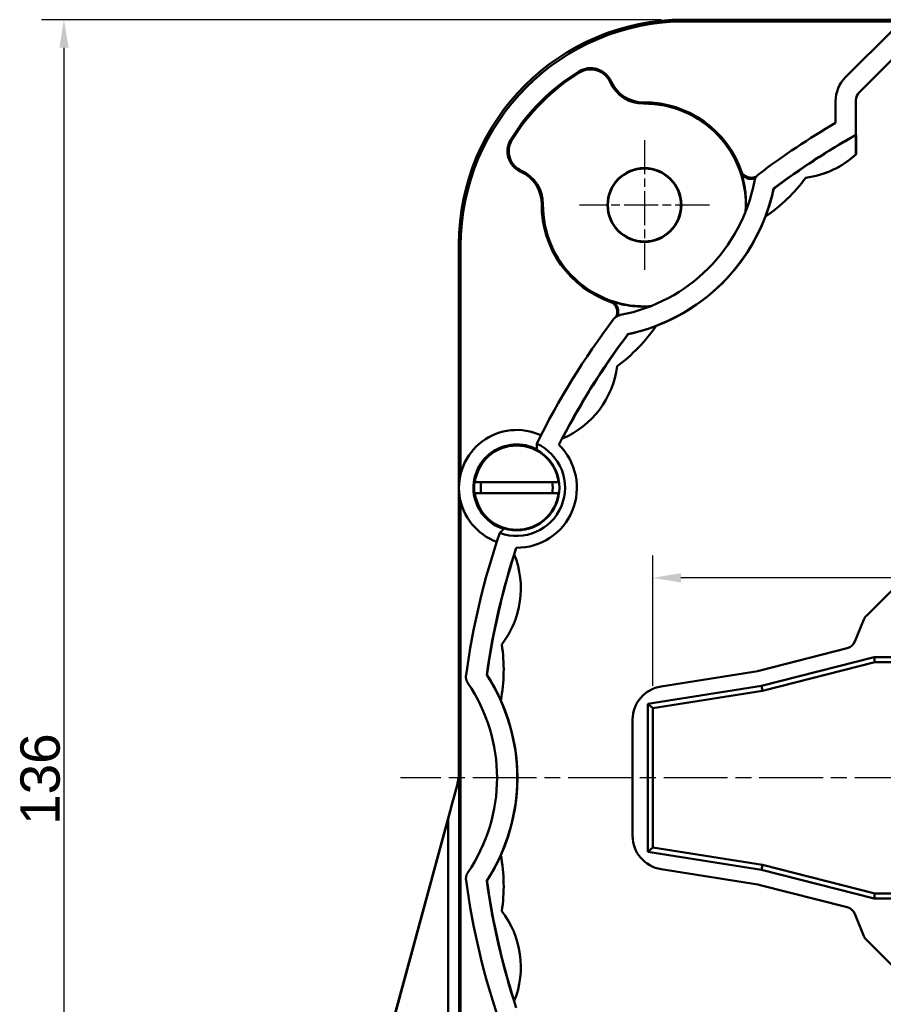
# Model space of a CAD drawing. Header units: millimetres. Extents: x 50 to 454, y 72 to 392.
# Tile 13 of 26: x 50 to 127, y 272 to 360. Entities that reach past the tile are written whole.
import ezdxf

# ---------------------------------------------------------------- set-up
doc = ezdxf.new("R2010")
doc.units = ezdxf.units.MM
doc.linetypes.add('CHAIN', pattern=[0.3543, 0.2362, -0.0295, 0.0591, -0.0295])
doc.linetypes.add('LONG_DASH_DOTTED', pattern=[0.3001, 0.2362, -0.0295, 0.0049, -0.0295])
for name, color, linetype, lineweight in [('Arêtes tangentes visibles(GABARIT)', 7, 'Continuous', 50), ('Arêtes visibles(GABARIT)', 7, 'Continuous', 50), ('Cotes(GABARIT)', 7, 'Continuous', 25), ('Marque de centre(GABARIT)', 7, 'LONG_DASH_DOTTED', 25)]:
    doc.layers.add(name, color=color, linetype=linetype, lineweight=lineweight)
doc.styles.add('Courant-BSI', font='arial.ttf')
doc.dimstyles.new('MS-Relais', dxfattribs={"dimtxt": 3.5, "dimasz": 2.5, "dimexe": 2, "dimexo": 2, "dimgap": 0.3, "dimtad": 1, "dimtoh": 1, "dimrnd": 1e-08, "dimtxsty": 'Courant-BSI', "dimcen": 0.09, "dimdle": 6, "dimclrd": 7, "dimclre": 7, "dimclrt": 7, "dimazin": 2, "dimtfac": 0.571429, "dimtmove": 0, "dimatfit": 3, "dimfxl": 1, "dimtolj": 1, "dimlwd": 25, "dimlwe": 25, "dimarcsym": 0})

# ---------------------------------------------------------------- blocks, each defined once
blk = doc.blocks.new('*D16')
at = {"layer": 'Cotes(GABARIT)', "color": 7, "linetype": 'Continuous', "lineweight": 25}
for p, q in [((107.157, 359.629), (52.009, 359.629)), ((54.009, 357.129), (54.009, 226.129)), ((70.009, 223.629), (52.009, 223.629))]:
    blk.add_line(p, q, dxfattribs=at)
at = {"layer": 'Cotes(GABARIT)', "color": 7, "linetype": 'Continuous'}
for points in [[(53.593, 357.129), (54.426, 357.129), (54.009, 359.629)], [(53.593, 226.129), (54.426, 226.129), (54.009, 223.629)]]:
    blk.add_solid(points, dxfattribs=at)
at = {"layer": 'Defpoints', "color": 0, "linetype": 'Continuous'}
for p in [(109.157, 359.629), (54.009, 223.629), (72.009, 223.629)]:
    blk.add_point(p, dxfattribs=at)
at = {"layer": 'Cotes(GABARIT)', "color": 7, "linetype": 'Continuous', "lineweight": 25, "insert": (50.133, 287.929), "char_height": 3.5, "attachment_point": 1, "rotation": 90, "style": 'Courant-BSI'}
blk.add_mtext('\\A1;136', dxfattribs=at)
blk = doc.blocks.new('*D38')
at = {"layer": 'Cotes(GABARIT)', "color": 7, "linetype": 'Continuous', "lineweight": 25}
for p, q in [((106.407, 300.329), (106.407, 311.929)), ((206.907, 300.329), (206.907, 311.929)), ((204.407, 309.929), (108.907, 309.929))]:
    blk.add_line(p, q, dxfattribs=at)
at = {"layer": 'Cotes(GABARIT)', "color": 7, "linetype": 'Continuous'}
for points in [[(108.907, 310.346), (108.907, 309.513), (106.407, 309.929)], [(204.407, 310.346), (204.407, 309.513), (206.907, 309.929)]]:
    blk.add_solid(points, dxfattribs=at)
at = {"layer": 'Defpoints', "color": 0, "linetype": 'Continuous'}
for p in [(106.407, 309.929), (106.407, 298.329), (206.907, 298.329)]:
    blk.add_point(p, dxfattribs=at)
at = {"layer": 'Cotes(GABARIT)', "color": 7, "linetype": 'Continuous', "lineweight": 25, "insert": (150.904, 314.436), "char_height": 3.5, "attachment_point": 1, "style": 'Courant-BSI'}
blk.add_mtext('\\A1;100,5', dxfattribs=at)

msp = doc.modelspace()

# ---------------------------------------------------------------- linework, layer by layer
at = {"layer": 'Arêtes tangentes visibles(GABARIT)'}
for p, q in [((109.3051, 359.481), (109.1567, 359.6294)), ((99.8357, 355.0219), (99.8939, 354.9265)), ((102.7047, 354.125), (102.6026, 354.0797)), ((124.4785, 352.4544), (124.4994, 352.4396)), ((124.7923, 353.1466), (124.7713, 353.1614)), ((105.5861, 352.267), (105.587, 352.1553)), ((93.7649, 348.9511), (93.8603, 348.893)), ((94.6618, 346.0821), (94.7071, 346.1843)), ((96.5199, 343.2007), (96.6316, 343.1998)), ((89.1575, 339.6301), (89.3058, 339.4818)), ((125.1501, 306.249), (125.1857, 306.2254)), ((125.4051, 306.5561), (125.3695, 306.5797)), ((124.3851, 304.2543), (124.3542, 304.2897)), ((123.6749, 303.6971), (123.7058, 303.6618)), ((115.7391, 301.6779), (115.7476, 301.6368)), ((115.8376, 301.6554), (115.8291, 301.6965)), ((107.1362, 300.2678), (107.1153, 300.3069)), ((104.5865, 297.3441), (104.6075, 297.305)), ((89.1818, 292.7923), (89.1575, 292.7956)), ((89.1818, 266.798), (89.1818, 292.7923)), ((88.983, 291.4864), (89.0025, 291.4838)), ((88.1819, 288.4736), (88.1819, 229.0588)), ((104.6075, 286.9537), (104.5865, 286.9146)), ((107.1153, 283.9518), (107.1362, 283.9909)), ((115.7476, 282.6219), (115.7391, 282.5809)), ((115.8291, 282.5622), (115.8376, 282.6033)), ((123.7058, 280.5969), (123.6749, 280.5616)), ((124.3542, 279.969), (124.3851, 280.0044)), ((125.1857, 278.0334), (125.1501, 278.0097)), ((125.3695, 277.679), (125.4051, 277.7027))]:
    msp.add_line(p, q, dxfattribs=at)
at = {"layer": 'Arêtes visibles(GABARIT)'}
for p, q in [((109.1567, 359.6294), (129.2042, 359.6294)), ((109.3051, 359.481), (129.0117, 359.481)), ((123.5466, 354.4973), (127.7895, 358.7403)), ((129.1254, 357.5155), (124.7713, 353.1614)), ((124.4785, 352.4544), (124.4785, 349.3853)), ((122.6679, 350.435), (122.6679, 352.376)), ((124.4785, 349.3853), (124.4994, 349.373)), ((124.4785, 349.3613), (124.4785, 347.6333)), ((124.4994, 349.373), (124.4994, 347.6526)), ((117.1545, 344.6007), (117.1606, 344.5791)), ((89.1575, 292.7956), (89.1575, 339.6301)), ((89.3058, 319.1863), (89.3058, 339.4818)), ((104.2078, 331.6263), (104.1861, 331.6324)), ((142.2333, 323.3843), (125.4051, 306.5561)), ((98.0501, 321.7756), (98.0707, 321.77)), ((90.5791, 318.4605), (98.0121, 318.4605)), ((98.0121, 317.4605), (90.5791, 317.4605)), ((89.3058, 267.524), (89.3058, 316.7347)), ((94.2713, 312.5974), (94.2527, 312.608)), ((124.3851, 304.2543), (125.1857, 306.2254)), ((123.7058, 303.6618), (115.8376, 301.6554)), ((116.0656, 300.3243), (126.1005, 302.8832)), ((126.1005, 302.8832), (127.6317, 302.8832)), ((126.1005, 302.8832), (126.1575, 302.4294)), ((115.7476, 301.6368), (107.1362, 300.2678)), ((116.1575, 299.8794), (126.1575, 302.4294)), ((126.1575, 302.4294), (127.9493, 302.4294)), ((91.6218, 301.2993), (91.6414, 301.2884)), ((105.9536, 298.7167), (116.0656, 300.3243)), ((106.4075, 298.3294), (116.1575, 299.8794)), ((116.0656, 300.3243), (116.1575, 299.8794)), ((105.9536, 285.542), (105.9536, 298.7167)), ((105.9536, 298.7167), (106.4075, 298.3294)), ((106.4075, 285.9294), (106.4075, 298.3294)), ((104.6075, 297.305), (104.6075, 286.9537)), ((88.983, 291.4864), (71.6575, 227.6294)), ((72.0616, 229.0588), (88.1819, 288.4736)), ((105.9536, 285.542), (106.4075, 285.9294)), ((116.1575, 284.3794), (106.4075, 285.9294)), ((116.0656, 283.9344), (105.9536, 285.542)), ((116.0656, 283.9344), (116.1575, 284.3794)), ((126.1575, 281.8294), (116.1575, 284.3794)), ((107.1362, 283.9909), (115.7476, 282.6219)), ((126.1005, 281.3755), (116.0656, 283.9344)), ((91.6414, 282.9703), (91.6218, 282.9594)), ((115.8376, 282.6033), (123.7058, 280.5969)), ((126.1005, 281.3755), (126.1575, 281.8294)), ((127.9493, 281.8294), (126.1575, 281.8294)), ((127.6317, 281.3755), (126.1005, 281.3755)), ((125.1857, 278.0334), (124.3851, 280.0044)), ((125.4051, 277.7027), (142.2333, 260.8744))]:
    msp.add_line(p, q, dxfattribs=at)
at = {"layer": 'Arêtes visibles(GABARIT)', "flags": 128}
for points in [[(114.3263, 346.0193), (114.3249, 346.0154), (114.3234, 346.0114), (114.322, 346.0075), (114.3205, 346.0035), (114.3191, 345.9996), (114.3176, 345.9956), (114.3162, 345.9916), (114.3147, 345.9877), (114.3133, 345.9837), (114.3118, 345.9798), (114.3104, 345.9758), (114.3089, 345.9718), (114.3074, 345.9679), (114.306, 345.9639), (114.3045, 345.96), (114.3031, 345.956), (114.3016, 345.952), (114.3001, 345.9481), (114.2987, 345.9441), (114.2972, 345.9401), (114.2957, 345.9362), (114.2943, 345.9322), (114.2928, 345.9282), (114.2913, 345.9243)], [(114.2913, 345.9243), (114.3237, 345.8756), (114.359, 345.8288), (114.3971, 345.784), (114.4377, 345.7416), (114.4809, 345.7015), (114.5264, 345.6641), (114.5742, 345.6292), (114.6241, 345.5972), (114.676, 345.568), (114.7296, 345.542), (114.7847, 345.5192), (114.8412, 345.4997), (114.8989, 345.4835), (114.9577, 345.4708), (115.0174, 345.4616), (115.0775, 345.4559), (115.1379, 345.4539), (115.1983, 345.4556), (115.2586, 345.4608), (115.3186, 345.4697), (115.3782, 345.4823), (115.4368, 345.4985), (115.4943, 345.5181), (115.5503, 345.5411)], [(114.2913, 345.9243), (114.3322, 345.7873), (114.371, 345.6498), (114.4075, 345.512), (114.4418, 345.3737), (114.4739, 345.2351), (114.5039, 345.0961), (114.5316, 344.9567), (114.5571, 344.8171), (114.5805, 344.6772), (114.6017, 344.5371), (114.6206, 344.3967), (114.6374, 344.2562), (114.652, 344.1155), (114.6645, 343.9747), (114.6747, 343.8338), (114.6827, 343.6927), (114.6886, 343.5517), (114.6923, 343.4106), (114.6938, 343.2695), (114.6931, 343.1284), (114.6903, 342.9874), (114.6853, 342.8465), (114.6781, 342.7057), (114.6687, 342.565)], [(115.6267, 345.6628), (115.5711, 345.6365), (115.5139, 345.6136), (115.4553, 345.5943), (115.3955, 345.5786), (115.335, 345.5667), (115.274, 345.5585), (115.2126, 345.5541), (115.1511, 345.5535), (115.0895, 345.5567), (115.0281, 345.5637), (114.9673, 345.5744), (114.9075, 345.5888), (114.8486, 345.6069), (114.791, 345.6286), (114.7348, 345.6538), (114.6801, 345.6825), (114.6273, 345.7145), (114.5767, 345.7497), (114.5283, 345.7878), (114.4824, 345.8289), (114.4391, 345.8728), (114.3985, 345.9193), (114.3608, 345.9683), (114.3263, 346.0193)], [(115.451, 345.2593), (115.4572, 345.2892), (115.4643, 345.3189), (115.4723, 345.3483), (115.4811, 345.3775), (115.4909, 345.4064), (115.5015, 345.4349), (115.5131, 345.4631), (115.5254, 345.491), (115.5386, 345.5184), (115.5527, 345.5455), (115.5676, 345.5722), (115.5833, 345.5984), (115.5998, 345.6241), (115.617, 345.6493), (115.635, 345.6739), (115.6538, 345.698), (115.6732, 345.7214), (115.6934, 345.7443), (115.7142, 345.7665), (115.7357, 345.788), (115.7579, 345.809), (115.7807, 345.8292), (115.8041, 345.8488), (115.8282, 345.8677)], [(102.8626, 334.4955), (102.8586, 334.494), (102.8546, 334.4926), (102.8507, 334.4911), (102.8467, 334.4896), (102.8427, 334.4882), (102.8388, 334.4867), (102.8348, 334.4852), (102.8308, 334.4838), (102.8269, 334.4823), (102.8229, 334.4809), (102.8189, 334.4794), (102.815, 334.4779), (102.811, 334.4765), (102.8071, 334.475), (102.8031, 334.4736), (102.7991, 334.4721), (102.7952, 334.4707), (102.7912, 334.4692), (102.7873, 334.4677), (102.7833, 334.4663), (102.7794, 334.4648), (102.7754, 334.4634), (102.7715, 334.4619), (102.7675, 334.4605)], [(102.7675, 334.4605), (102.8185, 334.426), (102.8674, 334.3885), (102.9139, 334.3479), (102.9578, 334.3045), (102.9989, 334.2586), (103.0371, 334.2103), (103.0722, 334.1597), (103.1041, 334.1071), (103.1328, 334.0524), (103.1581, 333.9961), (103.1798, 333.9384), (103.1979, 333.8795), (103.2124, 333.8197), (103.2231, 333.7591), (103.2301, 333.6978), (103.2333, 333.6361), (103.2327, 333.5744), (103.2283, 333.513), (103.2202, 333.4519), (103.2082, 333.3914), (103.1926, 333.3317), (103.1733, 333.2731), (103.1504, 333.2158), (103.1241, 333.1601)], [(103.2457, 333.2365), (103.2687, 333.2926), (103.2884, 333.35), (103.3045, 333.4086), (103.3171, 333.4682), (103.326, 333.5282), (103.3313, 333.5885), (103.3329, 333.6489), (103.3309, 333.7093), (103.3253, 333.7695), (103.316, 333.8292), (103.3033, 333.8879), (103.2871, 333.9456), (103.2676, 334.0021), (103.2448, 334.0572), (103.2188, 334.1108), (103.1897, 334.1627), (103.1576, 334.2127), (103.1228, 334.2604), (103.0853, 334.306), (103.0453, 334.3491), (103.0028, 334.3897), (102.9581, 334.4278), (102.9113, 334.4631), (102.8626, 334.4955)], [(106.2218, 334.1181), (106.0811, 334.1088), (105.9403, 334.1016), (105.7994, 334.0965), (105.6584, 334.0937), (105.5173, 334.093), (105.3762, 334.0945), (105.2351, 334.0982), (105.0941, 334.1041), (104.9531, 334.1121), (104.8121, 334.1224), (104.6713, 334.1348), (104.5306, 334.1494), (104.3901, 334.1662), (104.2497, 334.1852), (104.1096, 334.2063), (103.9697, 334.2297), (103.8301, 334.2552), (103.6908, 334.283), (103.5518, 334.3129), (103.4131, 334.345), (103.2749, 334.3794), (103.137, 334.4159), (102.9996, 334.4546), (102.8626, 334.4955)], [(102.9192, 332.9587), (102.938, 332.9827), (102.9576, 333.0062), (102.9779, 333.029), (102.9988, 333.0511), (103.0204, 333.0726), (103.0426, 333.0935), (103.0654, 333.1136), (103.0889, 333.1331), (103.1129, 333.1518), (103.1375, 333.1698), (103.1627, 333.1871), (103.1885, 333.2036), (103.2147, 333.2193), (103.2413, 333.2342), (103.2684, 333.2482), (103.2959, 333.2614), (103.3237, 333.2738), (103.3519, 333.2853), (103.3805, 333.2959), (103.4093, 333.3057), (103.4385, 333.3146), (103.4679, 333.3226), (103.4976, 333.3297), (103.5275, 333.3359)], [(96.076, 321.8737), (96.0762, 321.8642), (96.0763, 321.8547), (96.0764, 321.8451), (96.0765, 321.8355), (96.0767, 321.8259), (96.0768, 321.8163), (96.0769, 321.8067), (96.077, 321.797), (96.0771, 321.7873), (96.0772, 321.7777), (96.0774, 321.768), (96.0775, 321.7582), (96.0776, 321.7485), (96.0777, 321.7387), (96.0778, 321.729), (96.0779, 321.7192), (96.078, 321.7094), (96.0782, 321.6996), (96.0783, 321.6898), (96.0784, 321.68), (96.0785, 321.6701), (96.0786, 321.6603), (96.0787, 321.6505), (96.0788, 321.6406), (96.0789, 321.6307), (96.079, 321.6209), (96.0791, 321.611), (96.0792, 321.6011), (96.0793, 321.5912), (96.0794, 321.5813), (96.0795, 321.5714), (96.0796, 321.5616), (96.0797, 321.5517), (96.0798, 321.5418), (96.0799, 321.5319), (96.08, 321.522), (96.0801, 321.5121), (96.0802, 321.5022), (96.0803, 321.4923), (96.0804, 321.4824), (96.0804, 321.4725), (96.0805, 321.4626), (96.0806, 321.4528), (96.0807, 321.4429), (96.0808, 321.433), (96.0809, 321.4232), (96.0809, 321.4133), (96.081, 321.4035), (96.0811, 321.3937), (96.0812, 321.3838), (96.0812, 321.374)], [(93.1445, 314.2841), (93.1375, 314.2772), (93.1305, 314.2703), (93.1235, 314.2634), (93.1165, 314.2565), (93.1095, 314.2496), (93.1025, 314.2427), (93.0954, 314.2358), (93.0884, 314.2289), (93.0813, 314.222), (93.0743, 314.215), (93.0672, 314.2081), (93.0602, 314.2012), (93.0531, 314.1942), (93.0461, 314.1873), (93.039, 314.1804), (93.032, 314.1734), (93.0249, 314.1665), (93.0178, 314.1596), (93.0108, 314.1527), (93.0037, 314.1457), (92.9966, 314.1388), (92.9896, 314.1319), (92.9825, 314.125), (92.9755, 314.1181), (92.9684, 314.1111), (92.9613, 314.1042), (92.9543, 314.0973), (92.9472, 314.0904), (92.9402, 314.0836), (92.9332, 314.0767), (92.9261, 314.0698), (92.9191, 314.0629), (92.9121, 314.0561), (92.9051, 314.0492), (92.8981, 314.0424), (92.8911, 314.0355), (92.8841, 314.0287), (92.8771, 314.0219), (92.8702, 314.0151), (92.8632, 314.0083), (92.8563, 314.0015), (92.8493, 313.9948), (92.8424, 313.988), (92.8355, 313.9813), (92.8286, 313.9745), (92.8217, 313.9678), (92.8148, 313.9611), (92.808, 313.9544), (92.8011, 313.9478), (92.7943, 313.9411), (92.7875, 313.9345)], [(89.9515, 300.5605), (89.9348, 300.586), (89.9188, 300.612), (89.9036, 300.6385), (89.8893, 300.6654), (89.8758, 300.6927), (89.8631, 300.7204), (89.8513, 300.7485), (89.8404, 300.7769), (89.8303, 300.8057), (89.8211, 300.8348), (89.8127, 300.8642), (89.8053, 300.8938), (89.7988, 300.9237), (89.7932, 300.9537), (89.7885, 300.9838), (89.7848, 301.0141), (89.7819, 301.0444), (89.78, 301.0748), (89.779, 301.1053), (89.779, 301.1357), (89.7799, 301.1662), (89.7817, 301.1966), (89.7844, 301.227), (89.7881, 301.2574)], [(89.0004, 291.4841), (89.0146, 291.5382), (89.0282, 291.5926), (89.0412, 291.6473), (89.0538, 291.7022), (89.0657, 291.7574), (89.0772, 291.8128), (89.088, 291.8683), (89.0983, 291.9239), (89.108, 291.9795), (89.1172, 292.0352), (89.1258, 292.0908), (89.1337, 292.1464), (89.1411, 292.2018), (89.1479, 292.2571), (89.1541, 292.3122), (89.1597, 292.367), (89.1647, 292.4216), (89.169, 292.4759), (89.1727, 292.5298), (89.1758, 292.5832), (89.1783, 292.6363), (89.1801, 292.6888), (89.1813, 292.7409), (89.1818, 292.7923)], [(89.7881, 283.0013), (89.7844, 283.0317), (89.7817, 283.0621), (89.7799, 283.0925), (89.779, 283.123), (89.779, 283.1535), (89.78, 283.1839), (89.7819, 283.2143), (89.7848, 283.2446), (89.7885, 283.2749), (89.7932, 283.305), (89.7988, 283.335), (89.8053, 283.3649), (89.8127, 283.3946), (89.8211, 283.4239), (89.8303, 283.453), (89.8404, 283.4818), (89.8513, 283.5102), (89.8631, 283.5383), (89.8758, 283.566), (89.8893, 283.5933), (89.9036, 283.6202), (89.9188, 283.6467), (89.9348, 283.6727), (89.9515, 283.6982)]]:
    msp.add_lwpolyline(points, dxfattribs=at)
at = {"layer": 'Arêtes visibles(GABARIT)'}
for centre, radius in [((105.6575, 343.1294), 3.2867), ((105.6575, 343.1294), 3.25), ((94.2956, 317.9605), 3.8)]:
    msp.add_circle(centre, radius, dxfattribs=at)
for centre, radius, start, end in [((100.8765, 353.314), 2, 23.922341, 121.357508), ((100.8765, 353.314), 1.8883, 23.922341, 121.357508), ((109.3066, 339.4802), 18.2, 121.357508, 148.642492), ((109.3066, 339.4802), 18.0883, 121.357508, 148.642492), ((105.5617, 355.3924), 3.2373, 203.922341, 270.447291), ((105.5617, 355.3924), 3.1256, 203.922341, 270.447291), ((105.6575, 343.1294), 9.1379, 18.437045, 90.447291), ((105.6575, 343.1294), 9.0262, 356.363369, 90.447291), ((156.6575, 292.1294), 67.4895, 120.240232, 127.226861), ((95.4728, 347.9103), 2, 148.642492, 246.077659), ((156.6575, 292.1294), 65.679, 119.336861, 126.974245), ((156.6575, 292.1294), 65.658, 119.326167, 126.98132), ((95.4728, 347.9103), 1.8883, 148.642492, 246.077659), ((118.9723, 353.6259), 8.1382, 277.315394, 312.778038), ((118.9723, 353.6259), 8.1382, 277.315394, 312.577434), ((93.3944, 343.2251), 3.1256, 359.552709, 66.077659), ((93.3944, 343.2251), 3.2373, 359.552709, 66.077659), ((108.0202, 354.3822), 14.8882, 304.386379, 323.63216), ((108.0202, 354.3822), 14.8882, 304.386379, 323.63216), ((100.7077, 348.0791), 15.0105, 280.827742, 349.172258), ((100.7077, 348.0791), 16.8105, 281.941842, 348.058158), ((100.7077, 348.0791), 16.821, 339.163338, 347.990455), ((105.6575, 343.1294), 9.1379, 179.552709, 251.562955), ((105.6575, 343.1294), 9.0262, 179.552709, 273.636631), ((100.7077, 348.0791), 16.821, 290.836662, 339.163338), ((156.6575, 292.1294), 67.4895, 142.773139, 153.849824), ((94.4046, 340.7666), 14.8882, 306.36784, 325.613621), ((94.4046, 340.7666), 14.8882, 306.36784, 325.613621), ((100.7077, 348.0791), 16.821, 282.009545, 290.836662), ((156.6575, 292.1294), 65.679, 143.025755, 153.167672), ((156.6575, 292.1294), 65.658, 143.01868, 152.61442), ((95.1609, 329.8145), 8.1382, 293.129524, 352.684606), ((95.1609, 329.8145), 8.1382, 293.129524, 352.684606), ((94.2956, 317.9605), 5.1381, 65.201925, 249.798075), ((94.2956, 317.9605), 3.8524, 62.385772, 252.614228), ((94.2956, 317.9605), 4.2992, 249.464581, 65.535419), ((94.2956, 317.9605), 5.3527, 269.540822, 45.459178), ((94.2956, 317.9605), 3.75, 7.662256, 172.337744), ((94.2956, 317.9605), 3.2, 171.010701, 188.989299), ((94.2956, 317.9605), 3.2, 351.010701, 8.989299), ((94.2956, 317.9605), 3.75, 187.662256, 352.337744), ((156.6575, 292.1294), 67.4895, 161.150176, 172.226861), ((156.6575, 292.1294), 65.679, 161.832328, 171.974245), ((156.6575, 292.1294), 65.658, 162.38558, 171.98132), ((86.5254, 308.9666), 8.1382, 322.315394, 21.870476), ((86.5254, 308.9666), 8.1382, 322.315394, 21.870476), ((78.2463, 301.757), 14.8882, 349.386379, 8.63216), ((78.2463, 301.757), 14.8882, 349.386379, 8.63216), ((77.5326, 292.1294), 16.8105, 326.941842, 33.058158), ((77.5326, 292.1294), 16.821, 24.163338, 32.990455), ((77.5326, 292.1294), 15.0105, 325.827742, 34.172258), ((77.5326, 292.1294), 16.821, 335.836662, 24.163338), ((77.5326, 292.1294), 16.821, 327.009545, 335.836662), ((78.2463, 282.5017), 14.8882, 351.36784, 10.613621), ((78.2463, 282.5017), 14.8882, 351.36784, 10.613621), ((156.6575, 292.1294), 67.4895, 187.773139, 198.849824), ((156.6575, 292.1294), 65.679, 188.025755, 198.167672), ((156.6575, 292.1294), 65.658, 188.01868, 197.61442), ((86.5254, 275.2921), 8.1382, 338.129524, 37.684606), ((86.5254, 275.2921), 8.1382, 338.129524, 37.684606)]:
    msp.add_arc(centre, radius, start, end, dxfattribs=at)
for centre, major_axis, ratio, start_param, end_param in [((109.1582, 339.6286), (-14.1432, 14.1432), 0.9999239, 5.4978252, 7.0685454), ((109.3066, 339.4802), (-14.1432, 14.1432), 0.9999239, 5.4978252, 7.0685454), ((125.6681, 352.3758), (-2.1215, 2.1215), 0.9999239, 0, 0.7853601), ((125.4786, 352.4542), (-0.8167, 0.5775), 0.9997716, 6.1133408, 6.8985932), ((126.1123, 305.8489), (-0.8335, 0.5528), 0.9998415, 6.0834478, 6.4829228), ((126.1122, 305.849), (-0.8334, 0.5527), 0.9999604, 0.1997375, 0.1997606), ((126.1122, 305.849), (-0.8334, 0.5527), 0.9999604, 6.0834247, 6.0834478), ((123.4585, 304.6309), (0.6575, -0.7537), 0.9998089, 5.8156343, 6.7507363), ((115.5905, 302.6245), (0.2023, -0.9795), 0.9998474, 6.2371804, 6.3291903), ((107.6076, 297.3046), (-1.4171, 2.6448), 0.9998293, 5.9490012, 7.3620185), ((84.1573, 292.7956), (4.9564, -0.6604), 0.9999612, 6.1507205, 6.4156501), ((88.1819, 288.4402), (1, 3.6859), 0.002285, 0.5999163, 1.5623741), ((107.6076, 286.9541), (-1.4171, -2.6448), 0.9998293, 5.2043521, 6.6173694), ((115.5905, 281.6342), (0.2023, 0.9795), 0.9998474, 6.2371804, 6.3291903), ((123.4585, 279.6278), (0.6575, 0.7537), 0.9998089, 5.8156343, 6.7507363), ((126.1123, 278.4098), (-0.8335, -0.5528), 0.9998415, 6.0834478, 6.4829228), ((126.1122, 278.4098), (-0.8334, -0.5527), 0.9999604, 6.0834247, 6.0834478), ((126.1122, 278.4098), (-0.8334, -0.5527), 0.9999604, 0.1997375, 0.1997606)]:
    msp.add_ellipse(centre, major_axis=major_axis, ratio=ratio, start_param=start_param, end_param=end_param, dxfattribs=at)
at = {"layer": 'Marque de centre(GABARIT)', "linetype": 'CHAIN', "ltscale": 12.860243}
for p, q in [((105.6575, 348.916), (105.6575, 337.3427)), ((111.4441, 343.1294), (99.8708, 343.1294))]:
    msp.add_line(p, q, dxfattribs=at)
at = {"layer": 'Marque de centre(GABARIT)', "linetype": 'CHAIN', "ltscale": 23.990969}
msp.add_line((232.049, 292.1294), (83.9551, 292.1294), dxfattribs=at)

# ---------------------------------------------------------------- dimensions: what is measured, and where the dimension line sits
at = {"layer": 'Cotes(GABARIT)', "color": 7, "linetype": 'Continuous', "lineweight": 25}
for base, p1, p2, angle, picture, middle in [((54.0092, 223.6294), (109.1567, 359.6294), (72.0092, 223.6294), 270, '*D16', (54.0092, 291.6294)), ((106.4075, 309.9294), (206.9075, 298.3294), (106.4075, 298.3294), 180, '*D38', (156.6575, 309.9294))]:
    dim = msp.add_linear_dim(base=base, p1=p1, p2=p2, angle=angle, dimstyle='MS-Relais', override={"dimtoh": 0, "dimdec": 2, "dimtp": 0, "dimtm": 0, "dimtdec": 2, "dimtofl": 0, "dimatfit": 1}, dxfattribs=at)
    dim.commit()
    dim.dimension.update_dxf_attribs({"geometry": picture, "text_midpoint": middle, "dimtype": 160})

doc.saveas('drawing.dxf')
